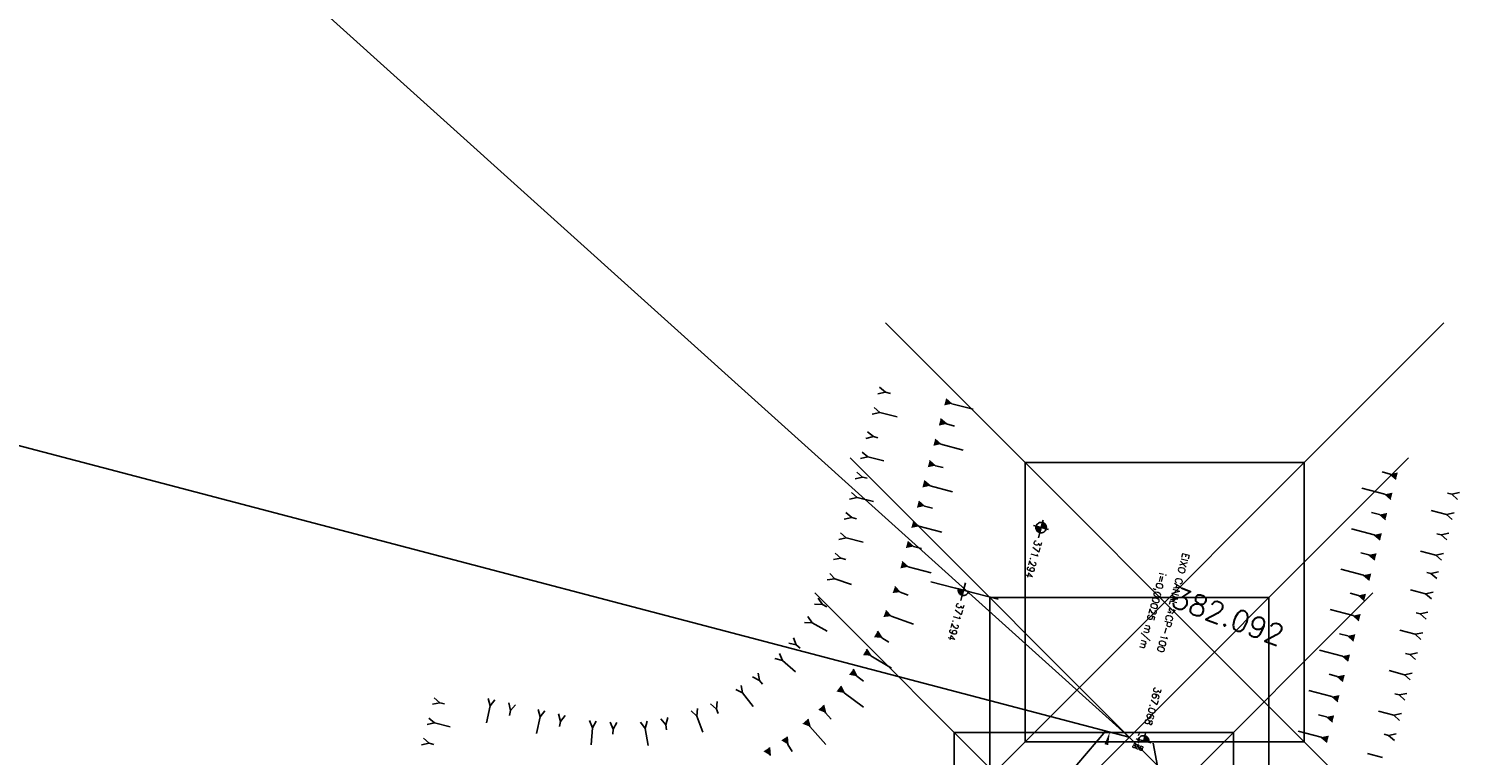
# Model space of a CAD drawing. Extents: x 312047 to 329088, y 8928324 to 8953812.
# Tile 97 of 125: x 319028 to 319130, y 8947127 to 8947179. Entities that reach past the tile are written whole.
import ezdxf

# ---------------------------------------------------------------- set-up
doc = ezdxf.new("R2010")
doc.units = 0
doc.header["$LTSCALE"] = 200
doc.header["$MEASUREMENT"] = 0
doc.header["$PDMODE"] = 67
doc.header["$PDSIZE"] = 20
doc.layers.get('0').update_dxf_attribs({"linetype": 'CONTINUOUS'})
for name, color, linetype in [('$PLN', 7, 'CONTINUOUS'), ('DESC', 3, 'CONTINUOUS'), ('ELEV', 1, 'CONTINUOUS'), ('ESTAC-GERAL', 2, 'CONTINUOUS'), ('ESTRADA', 34, 'CONTINUOUS'), ('PNTS', 2, 'CONTINUOUS'), ('PT-BREJO', 7, 'CONTINUOUS'), ('TALUDES', 7, 'CONTINUOUS')]:
    doc.layers.add(name, color=color, linetype=linetype)
doc.styles.add('R80', font='SIMPLEX', dxfattribs={"height": 0.5, "bigfont": 'SIMP'})
doc.styles.add('S6', font='SIMPLEX', dxfattribs={"height": 0.003229})

# ---------------------------------------------------------------- blocks, each defined once
blk = doc.blocks.new('POINT')
blk.add_point((0, 0))
at = {"layer": 'DESC', "style": 'S6'}
blk.add_attdef('DESC', (0.119, -0.17), '', height=0.0833, dxfattribs=at)
at = {"layer": 'ELEV', "style": 'S6'}
blk.add_attdef('ELEV', (0.119, -0.04), '', height=0.0833, dxfattribs=at)
at = {"layer": 'PNTS', "style": 'S6'}
blk.add_attdef('POINT', (0.119, 0.085), '', height=0.0833, dxfattribs=at)
blk = doc.blocks.new('*X51')
at = {"color": 0}
for p, q in [((2469.468, 1764.412), (2469.611, 1764.555)), ((2469.468, 1764.426), (2469.597, 1764.555)), ((2469.468, 1764.44), (2469.583, 1764.555)), ((2469.468, 1764.454), (2469.569, 1764.555)), ((2469.468, 1764.468), (2469.555, 1764.555)), ((2469.468, 1764.482), (2469.541, 1764.555)), ((2469.468, 1764.497), (2469.526, 1764.555)), ((2469.468, 1764.511), (2469.512, 1764.555)), ((2469.468, 1764.525), (2469.498, 1764.555)), ((2469.468, 1764.539), (2469.484, 1764.555)), ((2469.468, 1764.553), (2469.47, 1764.555)), ((2469.476, 1764.405), (2469.618, 1764.547)), ((2469.491, 1764.407), (2469.616, 1764.532)), ((2469.51, 1764.411), (2469.612, 1764.513)), ((2469.532, 1764.42), (2469.603, 1764.491))]:
    blk.add_line(p, q, dxfattribs=at)
blk = doc.blocks.new('*X50')
at = {"color": 0}
for p, q in [((2469.318, 1764.559), (2469.464, 1764.705)), ((2469.319, 1764.574), (2469.449, 1764.704)), ((2469.322, 1764.592), (2469.431, 1764.701)), ((2469.328, 1764.555), (2469.468, 1764.695)), ((2469.329, 1764.613), (2469.41, 1764.694)), ((2469.343, 1764.555), (2469.468, 1764.68)), ((2469.349, 1764.646), (2469.377, 1764.674)), ((2469.357, 1764.555), (2469.468, 1764.666)), ((2469.371, 1764.555), (2469.468, 1764.652)), ((2469.385, 1764.555), (2469.468, 1764.638)), ((2469.399, 1764.555), (2469.468, 1764.624)), ((2469.413, 1764.555), (2469.468, 1764.61)), ((2469.427, 1764.555), (2469.468, 1764.596)), ((2469.442, 1764.555), (2469.468, 1764.581)), ((2469.456, 1764.555), (2469.468, 1764.567))]:
    blk.add_line(p, q, dxfattribs=at)
blk = doc.blocks.new('DIMBLK')
at = {"linetype": 'Continuous'}
blk.add_solid([(0, 0), (-1.26, -0.18), (-1.26, 0.19)], dxfattribs=at)

msp = doc.modelspace()

# ---------------------------------------------------------------- linework, layer by layer
at = {"layer": '$PLN', "color": 2}
for p, q in [((319097.27, 8947138.23), (319092.44, 8947139.49)), ((319093.47, 8947115.28), (319104.98, 8947128.81)), ((319111.76, 8947110.49), (319108.37, 8947127.92))]:
    msp.add_line(p, q, dxfattribs=at)
at = {"layer": 'ESTAC-GERAL'}
for p, q in [((318822.33, 8947384.3), (319106.67, 8947128.36)), ((319106.67, 8947128.36), (318588.51, 8947264.29))]:
    msp.add_line(p, q, dxfattribs=at)
at = {"layer": 'PT-BREJO', "color": 2, "linetype": 'Continuous'}
for p, q in [((319100.21, 8947142.83), (319100.16, 8947142.63)), ((319094.65, 8947138.33), (319094.59, 8947138.14))]:
    msp.add_line(p, q, dxfattribs=at)
for points in [[(319099.99, 8947143.46), (319099.81, 8947143.51)], [(319100.45, 8947143.73), (319100.49, 8947143.91)], [(319100.45, 8947143.73), (319100.49, 8947143.91)], [(319100.26, 8947143.01), (319100.21, 8947142.83)], [(319100.26, 8947143.01), (319100.21, 8947142.83)], [(319100.71, 8947143.27), (319100.89, 8947143.23)], [(319094.79, 8947138.88), (319094.93, 8947139.42)], [(319094.88, 8947139.24), (319094.93, 8947139.42)], [(319094.43, 8947138.97), (319094.24, 8947139.02)], [(319094.69, 8947138.52), (319094.65, 8947138.33)], [(319094.69, 8947138.52), (319094.65, 8947138.33)], [(319095.15, 8947138.78), (319095.33, 8947138.74)], [(319107.33, 8947128.19), (319107.15, 8947128.23)], [(319107.79, 8947128.45), (319107.84, 8947128.64)], [(319107.79, 8947128.45), (319107.84, 8947128.64)], [(319108.06, 8947128), (319108.24, 8947127.95)]]:
    msp.add_lwpolyline(points, dxfattribs=at)
for points in [[(319100.26, 8947143.01), (319100.35, 8947143.37), (319099.99, 8947143.46, 0.414214), (319100.26, 8947143.01)], [(319100.45, 8947143.73), (319100.35, 8947143.37), (319099.99, 8947143.46, -0.414214), (319100.45, 8947143.73)], [(319100.45, 8947143.73), (319100.35, 8947143.37), (319100.71, 8947143.27, 0.414214), (319100.45, 8947143.73)], [(319100.26, 8947143.01), (319100.35, 8947143.37), (319100.71, 8947143.27, -0.414214), (319100.26, 8947143.01)], [(319094.69, 8947138.52), (319094.79, 8947138.88), (319094.43, 8947138.97, 0.414214), (319094.69, 8947138.52)], [(319094.69, 8947138.52), (319094.79, 8947138.88), (319095.15, 8947138.78, -0.414214), (319094.69, 8947138.52)], [(319107.79, 8947128.45), (319107.7, 8947128.09), (319107.33, 8947128.19, -0.414214), (319107.79, 8947128.45)], [(319107.79, 8947128.45), (319107.7, 8947128.09), (319108.06, 8947128, 0.414214), (319107.79, 8947128.45)]]:
    msp.add_lwpolyline(points, format="xyb", dxfattribs=at)
at = {"layer": 'TALUDES'}
for p, q in [((319088.65, 8947152.94), (319089.19, 8947153.06)), ((319088.78, 8947153.42), (319089.19, 8947153.06)), ((319089.55, 8947152.97), (319089.19, 8947153.06)), ((319088.25, 8947151.49), (319088.8, 8947151.61)), ((319088.39, 8947151.97), (319088.8, 8947151.61)), ((319090.03, 8947151.3), (319088.8, 8947151.61)), ((319093.54, 8947152.6), (319093.96, 8947152.24)), ((319095.48, 8947151.84), (319093.96, 8947152.24)), ((319093.15, 8947151.16), (319093.57, 8947150.79)), ((319094.15, 8947150.64), (319093.57, 8947150.79)), ((319087.8, 8947149.76), (319088.33, 8947149.88)), ((319087.92, 8947150.23), (319088.33, 8947149.88)), ((319088.64, 8947149.8), (319088.33, 8947149.88)), ((319092.76, 8947149.71), (319093.17, 8947149.34)), ((319087.54, 8947148.78), (319087.94, 8947148.43)), ((319094.76, 8947148.92), (319093.17, 8947149.34)), ((319087.41, 8947148.31), (319087.94, 8947148.43)), ((319089.07, 8947148.14), (319087.94, 8947148.43)), ((319092.36, 8947148.17), (319092.78, 8947147.8)), ((319093.34, 8947147.66), (319092.78, 8947147.8)), ((319087.02, 8947146.86), (319087.56, 8947146.98)), ((319087.15, 8947147.33), (319087.56, 8947146.98)), ((319087.89, 8947146.9), (319087.56, 8947146.98)), ((319091.97, 8947146.72), (319092.39, 8947146.36)), ((319124.78, 8947147.36), (319125.36, 8947147.2)), ((319125.78, 8947146.83), (319125.36, 8947147.2)), ((319086.62, 8947145.41), (319087.17, 8947145.53)), ((319086.76, 8947145.89), (319087.17, 8947145.53)), ((319088.33, 8947145.24), (319087.17, 8947145.53)), ((319094, 8947145.93), (319092.39, 8947146.36)), ((319123.34, 8947146.18), (319124.98, 8947145.75)), ((319125.4, 8947145.38), (319124.98, 8947145.75)), ((319129.47, 8947145.84), (319129.77, 8947145.76)), ((319130.32, 8947145.87), (319129.77, 8947145.76)), ((319130.19, 8947145.39), (319129.77, 8947145.76)), ((319086.37, 8947144.44), (319086.78, 8947144.08)), ((319091.58, 8947145.27), (319091.99, 8947144.91)), ((319092.57, 8947144.76), (319091.99, 8947144.91)), ((319124.02, 8947144.45), (319124.6, 8947144.3)), ((319128.3, 8947144.59), (319129.39, 8947144.3)), ((319086.23, 8947143.96), (319086.78, 8947144.08)), ((319087.13, 8947143.99), (319086.78, 8947144.08)), ((319091.18, 8947143.83), (319091.6, 8947143.46)), ((319093.24, 8947143.03), (319091.6, 8947143.46)), ((319125.02, 8947143.93), (319124.6, 8947144.3)), ((319129.94, 8947144.42), (319129.39, 8947144.3)), ((319129.81, 8947143.94), (319129.39, 8947144.3)), ((319085.86, 8947142.52), (319086.39, 8947142.63)), ((319085.98, 8947142.99), (319086.39, 8947142.63)), ((319087.59, 8947142.33), (319086.39, 8947142.63)), ((319090.79, 8947142.38), (319091.21, 8947142.01)), ((319122.58, 8947143.28), (319124.22, 8947142.85)), ((319124.64, 8947142.48), (319124.22, 8947142.85)), ((319128.71, 8947142.93), (319129.01, 8947142.85)), ((319129.56, 8947142.97), (319129.01, 8947142.85)), ((319129.43, 8947142.48), (319129.01, 8947142.85)), ((319085.59, 8947141.54), (319086.01, 8947141.18)), ((319091.79, 8947141.86), (319091.21, 8947142.01)), ((319123.26, 8947141.57), (319123.84, 8947141.42)), ((319124.26, 8947141.05), (319123.84, 8947141.42)), ((319127.53, 8947141.69), (319128.63, 8947141.4)), ((319129.18, 8947141.52), (319128.63, 8947141.4)), ((319129.05, 8947141.03), (319128.63, 8947141.4)), ((319085.47, 8947141.07), (319086.01, 8947141.18)), ((319086.37, 8947141.09), (319086.01, 8947141.18)), ((319090.4, 8947140.93), (319090.82, 8947140.56)), ((319092.48, 8947140.13), (319090.82, 8947140.56)), ((319121.82, 8947140.4), (319123.46, 8947139.96)), ((319085.02, 8947139.63), (319085.58, 8947139.7)), ((319085.2, 8947140.09), (319085.58, 8947139.7)), ((319086.77, 8947139.28), (319085.58, 8947139.7)), ((319123.88, 8947139.6), (319123.46, 8947139.96)), ((319127.98, 8947140.16), (319128.28, 8947140.08)), ((319128.83, 8947140.2), (319128.28, 8947140.08)), ((319128.7, 8947139.71), (319128.28, 8947140.08)), ((319084.38, 8947138.3), (319084.68, 8947137.85)), ((319089.88, 8947139.14), (319090.26, 8947138.74)), ((319090.82, 8947138.53), (319090.26, 8947138.74)), ((319122.5, 8947138.67), (319123.08, 8947138.51)), ((319123.5, 8947138.14), (319123.08, 8947138.51)), ((319126.81, 8947138.92), (319127.9, 8947138.63)), ((319128.45, 8947138.75), (319127.9, 8947138.63)), ((319128.32, 8947138.26), (319127.9, 8947138.63)), ((319084.12, 8947137.88), (319084.68, 8947137.85)), ((319085, 8947137.68), (319084.68, 8947137.85)), ((319089.23, 8947137.43), (319089.61, 8947137.02)), ((319121.06, 8947137.49), (319122.7, 8947137.06)), ((319127.22, 8947137.26), (319127.52, 8947137.18)), ((319128.07, 8947137.3), (319127.52, 8947137.18)), ((319083.39, 8947136.58), (319083.94, 8947136.55)), ((319083.63, 8947137.01), (319083.94, 8947136.55)), ((319085.01, 8947135.95), (319083.94, 8947136.55)), ((319091.2, 8947136.44), (319089.61, 8947137.02)), ((319123.12, 8947136.69), (319122.7, 8947137.06)), ((319127.94, 8947136.81), (319127.52, 8947137.18)), ((319082.61, 8947135.46), (319082.81, 8947134.96)), ((319088.63, 8947135.94), (319088.93, 8947135.47)), ((319089.45, 8947135.16), (319088.93, 8947135.47)), ((319121.74, 8947135.76), (319122.32, 8947135.61)), ((319122.74, 8947135.24), (319122.32, 8947135.61)), ((319126.05, 8947136.02), (319127.14, 8947135.73)), ((319127.69, 8947135.84), (319127.14, 8947135.73)), ((319127.56, 8947135.36), (319127.14, 8947135.73)), ((319081.61, 8947134.34), (319081.81, 8947133.84)), ((319082.27, 8947135.1), (319082.81, 8947134.96)), ((319083.08, 8947134.73), (319082.81, 8947134.96)), ((319087.85, 8947134.66), (319088.15, 8947134.19)), ((319089.62, 8947133.3), (319088.15, 8947134.19)), ((319120.3, 8947134.59), (319121.94, 8947134.16)), ((319126.46, 8947134.36), (319126.76, 8947134.28)), ((319127.31, 8947134.39), (319126.76, 8947134.28)), ((319127.18, 8947133.91), (319126.76, 8947134.28)), ((319081.28, 8947133.98), (319081.81, 8947133.84)), ((319082.74, 8947133.03), (319081.81, 8947133.84)), ((319086.89, 8947133.22), (319087.14, 8947132.72)), ((319122.36, 8947133.79), (319121.94, 8947134.16)), ((319079.66, 8947132.67), (319080.17, 8947132.42)), ((319080.07, 8947132.95), (319080.17, 8947132.42)), ((319080.38, 8947132.14), (319080.17, 8947132.42)), ((319087.63, 8947132.36), (319087.14, 8947132.72)), ((319120.98, 8947132.86), (319121.56, 8947132.71)), ((319121.98, 8947132.34), (319121.56, 8947132.71)), ((319125.29, 8947133.12), (319126.38, 8947132.83)), ((319126.93, 8947132.94), (319126.38, 8947132.83)), ((319126.8, 8947132.46), (319126.38, 8947132.83)), ((319056.87, 8947131.17), (319057.27, 8947130.82)), ((319060.74, 8947131.13), (319060.88, 8947130.59)), ((319078.47, 8947131.77), (319078.96, 8947131.53)), ((319078.86, 8947132.06), (319078.96, 8947131.53)), ((319079.71, 8947130.55), (319078.96, 8947131.53)), ((319085.99, 8947132.02), (319086.24, 8947131.52)), ((319087.63, 8947130.5), (319086.24, 8947131.52)), ((319119.53, 8947131.69), (319121.18, 8947131.26)), ((319121.6, 8947130.89), (319121.18, 8947131.26)), ((319125.69, 8947131.46), (319126, 8947131.38)), ((319126.55, 8947131.49), (319126, 8947131.38)), ((319126.42, 8947131.01), (319126, 8947131.38)), ((319056.74, 8947130.71), (319057.27, 8947130.82)), ((319057.59, 8947130.74), (319057.27, 8947130.82)), ((319060.62, 8947129.39), (319060.88, 8947130.59)), ((319061.22, 8947131.02), (319060.88, 8947130.59)), ((319062.2, 8947130.81), (319062.34, 8947130.26)), ((319062.26, 8947129.91), (319062.34, 8947130.26)), ((319062.68, 8947130.68), (319062.34, 8947130.26)), ((319064.31, 8947130.34), (319064.45, 8947129.81)), ((319064.79, 8947130.23), (319064.45, 8947129.81)), ((319075.27, 8947130.23), (319075.68, 8947129.86)), ((319075.73, 8947130.4), (319075.68, 8947129.86)), ((319076.67, 8947130.75), (319077.09, 8947130.37)), ((319077.14, 8947130.91), (319077.09, 8947130.37)), ((319077.21, 8947130.04), (319077.09, 8947130.37)), ((319084.75, 8947130.64), (319084.9, 8947130.1)), ((319085.3, 8947129.65), (319084.9, 8947130.1)), ((319124.52, 8947130.21), (319125.62, 8947129.93)), ((319056.35, 8947129.26), (319056.89, 8947129.37)), ((319056.48, 8947129.72), (319056.89, 8947129.37)), ((319058.01, 8947129.09), (319056.89, 8947129.37)), ((319064.19, 8947128.61), (319064.45, 8947129.81)), ((319065.77, 8947130.02), (319065.91, 8947129.48)), ((319065.84, 8947129.13), (319065.91, 8947129.48)), ((319066.25, 8947129.9), (319065.91, 8947129.48)), ((319067.98, 8947129.54), (319068.2, 8947129.03)), ((319068.47, 8947129.5), (319068.2, 8947129.03)), ((319069.47, 8947129.44), (319069.69, 8947128.93)), ((319069.96, 8947129.4), (319069.69, 8947128.93)), ((319071.64, 8947129.42), (319071.97, 8947128.98)), ((319072.12, 8947129.5), (319071.97, 8947128.98)), ((319073.11, 8947129.68), (319073.45, 8947129.24)), ((319073.6, 8947129.76), (319073.45, 8947129.24)), ((319073.51, 8947128.88), (319073.45, 8947129.24)), ((319076.11, 8947128.71), (319075.68, 8947129.86)), ((319083.63, 8947129.65), (319083.78, 8947129.11)), ((319084.92, 8947127.83), (319083.78, 8947129.11)), ((319120.22, 8947129.96), (319120.8, 8947129.81)), ((319121.22, 8947129.44), (319120.8, 8947129.81)), ((319126.17, 8947130.04), (319125.62, 8947129.93)), ((319126.04, 8947129.56), (319125.62, 8947129.93)), ((319056.09, 8947128.28), (319056.5, 8947127.92)), ((319068.12, 8947127.8), (319068.2, 8947129.03)), ((319069.67, 8947128.57), (319069.69, 8947128.93)), ((319072.19, 8947127.77), (319071.97, 8947128.98)), ((319082.15, 8947128.39), (319082.21, 8947127.83)), ((319118.77, 8947128.79), (319120.42, 8947128.36)), ((319120.84, 8947127.99), (319120.42, 8947128.36)), ((319124.93, 8947128.56), (319125.24, 8947128.48)), ((319125.79, 8947128.59), (319125.24, 8947128.48)), ((319125.66, 8947128.11), (319125.24, 8947128.48)), ((319055.96, 8947127.81), (319056.5, 8947127.92)), ((319056.83, 8947127.84), (319056.5, 8947127.92)), ((319080.88, 8947127.61), (319080.93, 8947127.05)), ((319082.52, 8947127.32), (319082.21, 8947127.83)), ((319123.73, 8947127.18), (319124.82, 8947126.89))]:
    msp.add_line(p, q, dxfattribs=at)
for points in [[(319093.41, 8947152.12), (319093.54, 8947152.6), (319093.96, 8947152.24)], [(319093.02, 8947150.67), (319093.15, 8947151.16), (319093.57, 8947150.79)], [(319092.63, 8947149.23), (319092.76, 8947149.71), (319093.17, 8947149.34)], [(319092.23, 8947147.69), (319092.36, 8947148.17), (319092.78, 8947147.8)], [(319091.84, 8947146.24), (319091.97, 8947146.72), (319092.39, 8947146.36)], [(319125.91, 8947147.32), (319125.78, 8947146.83), (319125.36, 8947147.2)], [(319125.53, 8947145.87), (319125.4, 8947145.38), (319124.98, 8947145.75)], [(319091.45, 8947144.79), (319091.58, 8947145.27), (319091.99, 8947144.91)], [(319091.05, 8947143.34), (319091.18, 8947143.83), (319091.6, 8947143.46)], [(319125.15, 8947144.42), (319125.02, 8947143.93), (319124.6, 8947144.3)], [(319090.66, 8947141.9), (319090.79, 8947142.38), (319091.21, 8947142.01)], [(319124.77, 8947142.97), (319124.64, 8947142.48), (319124.22, 8947142.85)], [(319124.39, 8947141.53), (319124.26, 8947141.05), (319123.84, 8947141.42)], [(319090.27, 8947140.45), (319090.4, 8947140.93), (319090.82, 8947140.56)], [(319124.01, 8947140.08), (319123.88, 8947139.6), (319123.46, 8947139.96)], [(319089.71, 8947138.68), (319089.88, 8947139.14), (319090.26, 8947138.74)], [(319123.63, 8947138.63), (319123.5, 8947138.14), (319123.08, 8947138.51)], [(319089.05, 8947136.96), (319089.23, 8947137.43), (319089.61, 8947137.02)], [(319123.25, 8947137.18), (319123.12, 8947136.69), (319122.7, 8947137.06)], [(319088.37, 8947135.51), (319088.63, 8947135.94), (319088.93, 8947135.47)], [(319122.87, 8947135.73), (319122.74, 8947135.24), (319122.32, 8947135.61)], [(319087.59, 8947134.23), (319087.85, 8947134.66), (319088.15, 8947134.19)], [(319122.49, 8947134.28), (319122.36, 8947133.79), (319121.94, 8947134.16)], [(319086.59, 8947132.82), (319086.89, 8947133.22), (319087.14, 8947132.72)], [(319122.11, 8947132.82), (319121.98, 8947132.34), (319121.56, 8947132.71)], [(319085.69, 8947131.62), (319085.99, 8947132.02), (319086.24, 8947131.52)], [(319121.73, 8947131.37), (319121.6, 8947130.89), (319121.18, 8947131.26)], [(319084.38, 8947130.31), (319084.75, 8947130.64), (319084.9, 8947130.1)], [(319083.25, 8947129.31), (319083.63, 8947129.65), (319083.78, 8947129.11)], [(319121.35, 8947129.92), (319121.22, 8947129.44), (319120.8, 8947129.81)], [(319081.73, 8947128.13), (319082.15, 8947128.39), (319082.21, 8947127.83)], [(319120.97, 8947128.47), (319120.84, 8947127.99), (319120.42, 8947128.36)], [(319080.45, 8947127.34), (319080.88, 8947127.61), (319080.93, 8947127.05)]]:
    msp.add_solid(points, dxfattribs=at)

# ---------------------------------------------------------------- block references
at = {"layer": 'ESTRADA'}
ref = msp.add_blockref('POINT', (319109.21, 8947138.03), dxfattribs=dict(at, xscale=3.59999999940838, yscale=3.599999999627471, zscale=3.6, rotation=339.7306819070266))
ref.add_attrib('ELEV', '382.092', (319109.56, 8947137.75), dxfattribs={"layer": 'ELEV', "color": 13, "height": 1.5, "rotation": 339.7307, "style": 'S6'})
ref.add_attrib('POINT', '9', (319109.71, 8947138.17), dxfattribs={"layer": 'PNTS', "height": 0.3, "rotation": 339.7307, "style": 'S6'})
ref.add_attrib('DESC', 'S7', (319109.4, 8947137.31), dxfattribs={"layer": 'DESC', "height": 0.3, "rotation": 339.7307, "style": 'S6'})
ref = msp.add_blockref('POINT', (319106.67, 8947128.36), dxfattribs=dict(at, xscale=3.59999999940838, yscale=3.599999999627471, zscale=3.6, rotation=339.7306819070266))
ref.add_attrib('ELEV', '.', (319107.02, 8947128.08), dxfattribs={"layer": 'ELEV', "color": 13, "height": 1.5, "rotation": 339.7307, "style": 'S6'})
ref.add_attrib('POINT', '1', (319107.18, 8947128.5), dxfattribs={"layer": 'PNTS', "height": 0.3, "rotation": 339.7307, "style": 'S6'})
ref.add_attrib('DESC', '88B', (319106.86, 8947127.64), dxfattribs={"layer": 'DESC', "height": 0.3, "rotation": 339.7307, "style": 'S6'})
ref = msp.add_blockref('POINT', (319104.13, 8947118.69), dxfattribs=dict(at, xscale=3.59999999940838, yscale=3.599999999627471, zscale=3.6, rotation=339.7306819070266))
ref.add_attrib('ELEV', '382.531', (319104.48, 8947118.4), dxfattribs={"layer": 'ELEV', "color": 13, "height": 1.5, "rotation": 339.7307, "style": 'S6'})
ref.add_attrib('POINT', '10', (319104.64, 8947118.83), dxfattribs={"layer": 'PNTS', "height": 0.3, "rotation": 339.7307, "style": 'S6'})
ref.add_attrib('DESC', 'S8', (319104.32, 8947117.97), dxfattribs={"layer": 'DESC', "height": 0.3, "rotation": 339.7307, "style": 'S6'})
at = {"layer": 'PT-BREJO', "color": 2}
for name, p, xscale, yscale, zscale, rotation in [('*X51', (316399.94, 8954234.37), 2.500000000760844, 2.5, 2.5, 255.3003099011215), ('*X50', (316399.94, 8954234.37), 2.500000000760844, 2.5, 2.5, 255.3003099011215), ('*X51', (316394.37, 8954229.88), 2.500000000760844, 2.5, 2.5, 255.3003099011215), ('DIMBLK', (319105.27, 8947128.73), 0.7499999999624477, 0.75, 0.75, 75.3003098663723), ('*X50', (316407.28, 8954219.09), 2.500000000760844, 2.5, 2.5, 255.3003099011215)]:
    msp.add_blockref(name, p, dxfattribs=dict(at, xscale=xscale, yscale=yscale, zscale=zscale, rotation=rotation))

# ---------------------------------------------------------------- texts
at = {"layer": '$PLN', "color": 2, "style": 'R80'}
for s, p in [('371.294', (319099.91, 8947142.51)), ('EIXO CANAL  CP-100', (319110.5, 8947141.58)), ('i=0,00025 m/m', (319108.83, 8947140.17)), ('371.294', (319094.35, 8947138.02)), ('367.068', (319108.48, 8947131.98))]:
    msp.add_text(s, height=0.5, rotation=255.3003, dxfattribs=at).set_placement(p)

doc.saveas('drawing.dxf')
